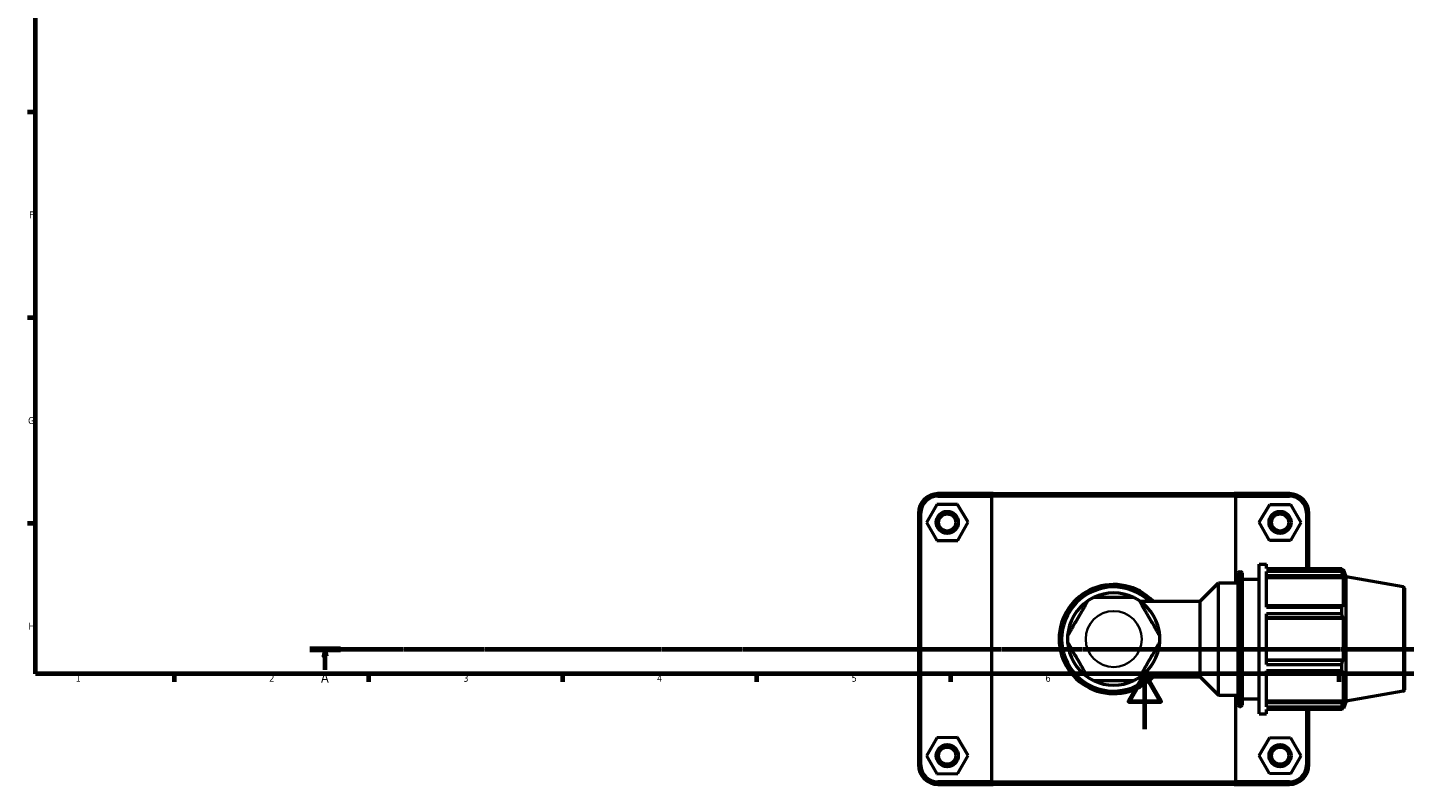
# Model space of a CAD drawing. Header units: millimetres. Extents: x 0 to 904, y -20 to 1297.
# Tile 1 of 5: x 17 to 514, y -20 to 253. Entities that reach past the tile are written whole.
import ezdxf

# ---------------------------------------------------------------- set-up
doc = ezdxf.new("R2010")
doc.units = ezdxf.units.MM
doc.linetypes.add('CHAIN', pattern=[0.7087, 0.4724, -0.0591, 0.1181, -0.0591])
for name, color, linetype, lineweight in [('Border (ISO)', 7, 'Continuous', 70), ('Section Line (ISO)', 7, 'CHAIN', 70), ('Visible (ISO)', 7, 'Continuous', 50), ('Visible Narrow (ISO)', 7, 'Continuous', 35)]:
    doc.layers.add(name, color=color, linetype=linetype, lineweight=lineweight)
doc.styles.add('Label Text (ISO)', font='tahoma.ttf')
doc.styles.add('Note Text (ISO)', font='tahoma.ttf')

# ---------------------------------------------------------------- blocks, each defined once
blk = doc.blocks.new('Borders Default Border')
at = {"layer": 'Border (ISO)'}
for p, q in [((20, 222.75), (17.1, 222.75)), ((20, 148.5), (17.1, 148.5)), ((20, 74.25), (17.1, 74.25)), ((70.08, 20), (70.08, 17.1)), ((140.17, 20), (140.17, 17.1)), ((210.25, 20), (210.25, 17.1)), ((280.33, 20), (280.33, 17.1)), ((350.42, 20), (350.42, 17.1)), ((490.58, 20), (490.58, 17.1))]:
    blk.add_line(p, q, dxfattribs=at)
at = {"layer": 'Border (ISO)', "flags": 128}
for points in [[(20, 20), (20, 574), (821, 574), (821, 20), (20, 20)], [(420.5, 0), (420.5, 20), (414.73, 10), (426.27, 10), (420.5, 20)]]:
    blk.add_lwpolyline(points, dxfattribs=at)
at = {"layer": 'Border (ISO)', "color": 232, "true_color": 0xca0064, "char_height": 2.5, "attachment_point": 7, "style": 'Note Text (ISO)'}
for s, insert in [('F', (17.7, 184.38)), ('G', (17.31, 110.08)), ('H', (17.44, 35.88)), ('1', (34.48, 17.1)), ('2', (104.37, 17.1)), ('3', (174.43, 17.05)), ('4', (244.42, 17.1)), ('5', (314.64, 17.05)), ('6', (384.66, 17.05)), ('7', (454.77, 17.1))]:
    blk.add_mtext(s, dxfattribs=dict(at, insert=insert))
blk = doc.blocks.new('2dTransSection0')
at = {"layer": 'Section Line (ISO)', "linetype": 'CHAIN'}
blk.add_line((119.02, 28.8), (712.3, 28.8), dxfattribs=at)
at = {"layer": 'Section Line (ISO)', "linetype": 'Continuous', "lineweight": 140}
blk.add_line((119.02, 28.8), (130.06, 28.8), dxfattribs=at)
at = {"layer": 'Section Line (ISO)', "linetype": 'Continuous'}
for p, q in [((124.54, 28.8), (124.04, 26.3)), ((124.04, 26.3), (125.04, 26.3)), ((124.54, 26.3), (124.54, 28.8)), ((125.04, 26.3), (124.54, 28.8)), ((124.54, 21.35), (124.54, 26.3))]:
    blk.add_line(p, q, dxfattribs=at)
at = {"layer": 'Section Line (ISO)', "linetype": 'Continuous', "flags": 128}
blk.add_lwpolyline([(125.04, 26.3), (124.54, 28.8), (124.04, 26.3), (125.04, 26.3)], dxfattribs=at)
at = {"layer": 'Section Line (ISO)'}
blk.add_solid([(125.04, 26.3), (124.54, 28.8), (124.04, 26.3), (125.04, 26.3)], dxfattribs=at)
at = {"layer": 'Section Line (ISO)', "insert": (123.05, 16.8), "char_height": 3.5, "attachment_point": 7, "style": 'Label Text (ISO)'}
blk.add_mtext('A', dxfattribs=at)

msp = doc.modelspace()

# ---------------------------------------------------------------- linework, layer by layer
at = {"layer": 'Visible (ISO)'}
for p, q in [((365.745, 85.01), (345.831, 85.01)), ((365.745, 85.01), (452.817, 85.01)), ((472.731, 85.01), (452.817, 85.01)), ((345.394, 81.09), (341.676, 74.57)), ((352.899, 81.13), (345.394, 81.09)), ((345.831, 84.11), (365.19, 84.11)), ((356.687, 74.651), (352.899, 81.13)), ((453.372, 84.11), (365.19, 84.11)), ((365.19, 84.11), (365.19, -19.09)), ((453.372, 84.11), (472.731, 84.11)), ((453.372, 52.76), (453.372, 84.11)), ((461.876, 74.651), (465.663, 81.13)), ((465.663, 81.13), (473.169, 81.09)), ((473.169, 81.09), (476.887, 74.57)), ((338.781, 77.96), (338.781, -12.94)), ((339.681, -12.94), (339.681, 77.96)), ((352.969, 68.131), (356.687, 74.651)), ((465.594, 68.131), (461.876, 74.651)), ((478.881, 77.96), (478.881, 57.915)), ((479.781, 57.915), (479.781, 77.96)), ((341.676, 74.57), (345.463, 68.09)), ((476.887, 74.57), (473.099, 68.09)), ((345.463, 68.09), (352.969, 68.131)), ((473.099, 68.09), (465.594, 68.131)), ((454.181, 8.71), (454.181, 56.31)), ((454.681, 56.81), (455.181, 56.81)), ((455.681, 56.31), (455.681, 8.71)), ((461.781, 5.51), (461.781, 59.51)), ((461.781, 59.51), (464.481, 59.51)), ((464.481, 57.915), (464.481, 59.51)), ((464.481, 57.915), (491.626, 57.915)), ((464.481, 44.01), (464.481, 56.939)), ((491.626, 56.939), (464.481, 56.939)), ((464.481, 55.502), (492.019, 55.502)), ((464.481, 54.783), (492.314, 54.783)), ((491.626, 56.939), (491.626, 57.915)), ((491.797, 57.62), (492.314, 57.62)), ((492.314, 56.458), (492.019, 57.231)), ((492.019, 55.502), (492.314, 54.783)), ((492.314, 56.458), (492.314, 57.62)), ((493.281, 54.963), (492.314, 57.62)), ((492.314, 44.105), (492.314, 54.783)), ((493.281, 10.057), (493.281, 54.963)), ((513.868, 51.333), (493.281, 54.963)), ((440.562, 46.141), (447.181, 52.76)), ((447.181, 12.26), (447.181, 52.76)), ((447.181, 52.76), (454.181, 52.76)), ((455.681, 54.11), (461.781, 54.11)), ((514.281, 50.841), (514.281, 14.18)), ((418.86, 46.141), (440.562, 46.141)), ((440.562, 18.879), (440.562, 46.141)), ((492.019, 44.479), (464.481, 44.479)), ((464.481, 44.01), (491.626, 44.01)), ((464.481, 23.368), (464.481, 41.653)), ((491.626, 41.653), (464.481, 41.653)), ((464.481, 40.305), (492.019, 40.305)), ((464.481, 40.061), (492.314, 40.061)), ((491.626, 41.653), (491.626, 44.01)), ((492.314, 44.105), (492.019, 44.479)), ((492.019, 40.305), (492.314, 40.061)), ((492.314, 24.96), (492.314, 40.061)), ((464.481, 24.96), (492.314, 24.96)), ((492.314, 24.96), (492.019, 24.716)), ((492.019, 24.716), (464.481, 24.716)), ((464.481, 23.368), (491.626, 23.368)), ((464.481, 8.082), (464.481, 21.011)), ((491.626, 21.011), (464.481, 21.011)), ((464.481, 20.542), (492.019, 20.542)), ((491.626, 21.011), (491.626, 23.368)), ((492.019, 20.542), (492.314, 20.916)), ((492.314, 10.237), (492.314, 20.916)), ((418.86, 18.879), (440.562, 18.879)), ((440.562, 18.879), (447.181, 12.26)), ((447.181, 12.26), (454.181, 12.26)), ((453.372, -19.09), (453.372, 12.26)), ((455.681, 10.91), (461.781, 10.91)), ((464.481, 10.237), (492.314, 10.237)), ((492.314, 10.237), (492.019, 9.519)), ((493.281, 10.057), (492.314, 7.4)), ((513.868, 13.687), (493.281, 10.057)), ((454.681, 8.21), (455.181, 8.21)), ((461.781, 5.51), (464.481, 5.51)), ((492.019, 9.519), (464.481, 9.519)), ((464.481, 8.082), (491.626, 8.082)), ((464.481, 5.51), (464.481, 7.105)), ((491.626, 7.105), (464.481, 7.105)), ((478.881, 7.105), (478.881, -12.94)), ((479.781, -12.94), (479.781, 7.105)), ((491.626, 7.105), (491.626, 8.082)), ((491.797, 7.4), (492.314, 7.4)), ((492.019, 7.79), (492.314, 8.562)), ((492.314, 7.4), (492.314, 8.562)), ((345.394, -3.11), (341.676, -9.63)), ((352.899, -3.07), (345.394, -3.11)), ((356.687, -9.549), (352.899, -3.07)), ((461.876, -9.549), (465.663, -3.07)), ((465.663, -3.07), (473.169, -3.11)), ((473.169, -3.11), (476.887, -9.63)), ((341.676, -9.63), (345.463, -16.11)), ((352.969, -16.069), (356.687, -9.549)), ((465.594, -16.069), (461.876, -9.549)), ((476.887, -9.63), (473.099, -16.11)), ((345.463, -16.11), (352.969, -16.069)), ((365.19, -19.09), (345.831, -19.09)), ((365.19, -19.09), (453.372, -19.09)), ((472.731, -19.09), (453.372, -19.09)), ((473.099, -16.11), (465.594, -16.069)), ((345.831, -19.99), (365.745, -19.99)), ((452.817, -19.99), (365.745, -19.99)), ((452.817, -19.99), (472.731, -19.99))]:
    msp.add_line(p, q, dxfattribs=at)
for centre, radius in [((349.181, 74.61), 4), ((349.181, 74.61), 3.1), ((469.381, 74.61), 4), ((469.381, 74.61), 3.1), ((349.181, -9.59), 4), ((349.181, -9.59), 3.1), ((469.381, -9.59), 4), ((469.381, -9.59), 3.1)]:
    msp.add_circle(centre, radius, dxfattribs=at)
for centre, radius, start, end in [((345.831, 77.96), 7.05, 90, 180), ((472.731, 77.96), 7.05, 0, 90), ((345.831, 77.96), 6.15, 90, 180), ((472.731, 77.96), 6.15, 0, 90), ((454.681, 56.31), 0.5, 90, 180), ((455.181, 56.31), 0.5, 0, 90), ((409.281, 32.51), 19.689, 43.81306, 316.18694), ((409.281, 32.51), 18.789, 46.5079, 313.4921), ((513.781, 50.841), 0.5, 0, 80), ((409.281, 32.51), 16.66, 124.20509, 175.79491), ((409.281, 32.51), 16.66, 115.79491, 124.20509), ((409.281, 32.51), 16.66, 64.20509, 115.79491), ((409.281, 32.51), 16.66, 55.79491, 64.20509), ((409.281, 32.51), 16.66, 4.20509, 55.79491), ((409.281, 32.51), 16.66, 175.79491, 184.20509), ((409.281, 32.51), 16.66, 184.20509, 235.79491), ((409.281, 32.51), 16.66, 304.20509, 355.79491), ((409.281, 32.51), 16.66, 355.79491, 4.20509), ((409.281, 32.51), 16.66, 235.79491, 244.20509), ((409.281, 32.51), 16.66, 244.20509, 295.79491), ((409.281, 32.51), 16.66, 295.79491, 304.20509), ((513.781, 14.18), 0.5, 280, 0), ((454.681, 8.71), 0.5, 180, 270), ((455.181, 8.71), 0.5, 270, 0), ((345.831, -12.94), 7.05, 180, 270), ((345.831, -12.94), 6.15, 180, 270), ((472.731, -12.94), 7.05, 270, 0), ((472.731, -12.94), 6.15, 270, 0)]:
    msp.add_arc(centre, radius, start, end, dxfattribs=at)
for points in [[(365.745, 85.01), (365.559, 84.711), (365.374, 84.411), (365.19, 84.11)], [(452.817, 85.01), (453.003, 84.711), (453.188, 84.411), (453.372, 84.11)], [(365.745, -19.99), (365.559, -19.69), (365.374, -19.39), (365.19, -19.09)], [(452.817, -19.99), (453.003, -19.69), (453.188, -19.39), (453.372, -19.09)]]:
    msp.add_open_spline(points, degree=3, dxfattribs=at)
for points, weights in [([(491.626, 57.915), (491.831, 57.566), (492.019, 57.231)], [1, 1.00202122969, 1.00322691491]), ([(492.019, 55.502), (491.831, 56.206), (491.626, 56.939)], [1.00322691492, 1.00202122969, 1]), ([(491.626, 44.01), (491.831, 44.249), (492.019, 44.479)], [1, 1.00202122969, 1.00322691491]), ([(492.019, 40.305), (491.831, 40.965), (491.626, 41.653)], [1.00322691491, 1.00202122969, 1]), ([(491.626, 23.368), (491.831, 24.056), (492.019, 24.716)], [1, 1.00202122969, 1.00322691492]), ([(492.019, 20.542), (491.831, 20.772), (491.626, 21.011)], [1.00322691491, 1.00202122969, 1]), ([(491.626, 8.082), (491.831, 8.815), (492.019, 9.519)], [1, 1.00202122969, 1.00322691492]), ([(492.019, 7.79), (491.831, 7.455), (491.626, 7.105)], [1.00322691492, 1.00202122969, 1])]:
    msp.add_rational_spline(points, weights, degree=2, dxfattribs=at)
for points in [[(399.916, 46.289), (399.916, 46.289), (399.88, 46.228), (399.759, 46.018), (399.641, 45.813), (399.344, 45.298), (399.087, 44.854), (398.663, 44.118), (398.423, 43.703), (397.927, 42.844), (397.6, 42.277), (396.935, 41.127), (396.598, 40.543), (395.983, 39.478), (395.646, 38.894), (394.982, 37.744), (394.655, 37.177), (394.159, 36.318), (393.919, 35.902), (393.495, 35.167), (393.238, 34.722), (392.941, 34.208), (392.822, 34.003), (392.701, 33.793), (392.666, 33.732), (392.666, 33.732)], [(416.531, 47.51), (416.531, 47.51), (416.46, 47.51), (416.218, 47.51), (415.982, 47.51), (415.387, 47.51), (414.874, 47.51), (414.025, 47.51), (413.545, 47.51), (412.553, 47.51), (411.899, 47.51), (410.57, 47.51), (409.896, 47.51), (408.666, 47.51), (407.992, 47.51), (406.664, 47.51), (406.01, 47.51), (405.017, 47.51), (404.538, 47.51), (403.689, 47.51), (403.175, 47.51), (402.581, 47.51), (402.344, 47.51), (402.102, 47.51), (402.032, 47.51), (402.032, 47.51)], [(425.896, 33.732), (425.896, 33.732), (425.861, 33.793), (425.74, 34.003), (425.622, 34.208), (425.325, 34.722), (425.068, 35.167), (424.643, 35.902), (424.403, 36.318), (423.907, 37.177), (423.58, 37.744), (422.916, 38.894), (422.579, 39.478), (421.964, 40.543), (421.627, 41.127), (420.963, 42.277), (420.636, 42.844), (420.14, 43.703), (419.9, 44.118), (419.475, 44.854), (419.218, 45.298), (418.921, 45.813), (418.803, 46.018), (418.682, 46.228), (418.647, 46.289), (418.647, 46.289)], [(392.666, 31.289), (392.666, 31.289), (392.701, 31.228), (392.822, 31.018), (392.941, 30.813), (393.238, 30.298), (393.495, 29.854), (393.919, 29.118), (394.159, 28.703), (394.655, 27.844), (394.982, 27.277), (395.646, 26.127), (395.983, 25.543), (396.598, 24.478), (396.935, 23.894), (397.6, 22.744), (397.927, 22.177), (398.423, 21.318), (398.663, 20.902), (399.087, 20.167), (399.344, 19.722), (399.641, 19.208), (399.759, 19.003), (399.88, 18.793), (399.916, 18.732), (399.916, 18.732)], [(418.647, 18.732), (418.647, 18.732), (418.682, 18.793), (418.803, 19.003), (418.921, 19.208), (419.218, 19.722), (419.475, 20.167), (419.9, 20.902), (420.14, 21.318), (420.636, 22.177), (420.963, 22.744), (421.627, 23.894), (421.964, 24.478), (422.579, 25.543), (422.916, 26.127), (423.58, 27.277), (423.907, 27.844), (424.403, 28.703), (424.643, 29.118), (425.068, 29.854), (425.325, 30.298), (425.622, 30.813), (425.74, 31.018), (425.861, 31.228), (425.896, 31.289), (425.896, 31.289)], [(402.032, 17.51), (402.032, 17.51), (402.102, 17.51), (402.344, 17.51), (402.581, 17.51), (403.175, 17.51), (403.689, 17.51), (404.538, 17.51), (405.017, 17.51), (406.01, 17.51), (406.664, 17.51), (407.992, 17.51), (408.666, 17.51), (409.896, 17.51), (410.57, 17.51), (411.899, 17.51), (412.553, 17.51), (413.545, 17.51), (414.025, 17.51), (414.874, 17.51), (415.387, 17.51), (415.982, 17.51), (416.218, 17.51), (416.46, 17.51), (416.531, 17.51), (416.531, 17.51)]]:
    msp.add_open_spline(points, degree=3, knots=[0.8759358, 0.8759358, 0.8759358, 0.8759358, 0.9729496, 0.9729496, 1.0874056, 1.0874056, 1.251229, 1.251229, 1.3828367, 1.3828367, 1.5673542, 1.5673542, 1.7518717, 1.7518717, 1.9363892, 1.9363892, 2.1209067, 2.1209067, 2.2525144, 2.2525144, 2.4163378, 2.4163378, 2.5307938, 2.5307938, 2.6278075, 2.6278075, 2.6278075, 2.6278075], dxfattribs=at)
at = {"layer": 'Visible Narrow (ISO)'}
for p, q in [((345.831, 84.155), (345.831, 84.965)), ((472.731, 84.155), (472.731, 84.965)), ((339.636, 77.96), (338.826, 77.96)), ((478.926, 77.96), (479.736, 77.96)), ((454.681, 56.511), (454.681, 8.51)), ((455.181, 8.51), (455.181, 56.511)), ((513.868, 13.919), (513.868, 51.101)), ((339.636, -12.94), (338.826, -12.94)), ((478.926, -12.94), (479.736, -12.94)), ((345.831, -19.135), (345.831, -19.945)), ((472.731, -19.135), (472.731, -19.945))]:
    msp.add_line(p, q, dxfattribs=at)
msp.add_circle((409.281, 32.51), 10.11, dxfattribs=at)

# ---------------------------------------------------------------- block references
msp.add_blockref('Borders Default Border', (0, 0))
at = {"layer": 'Section Line (ISO)'}
msp.add_blockref('2dTransSection0', (0, 0), dxfattribs=at)

doc.saveas('drawing.dxf')
